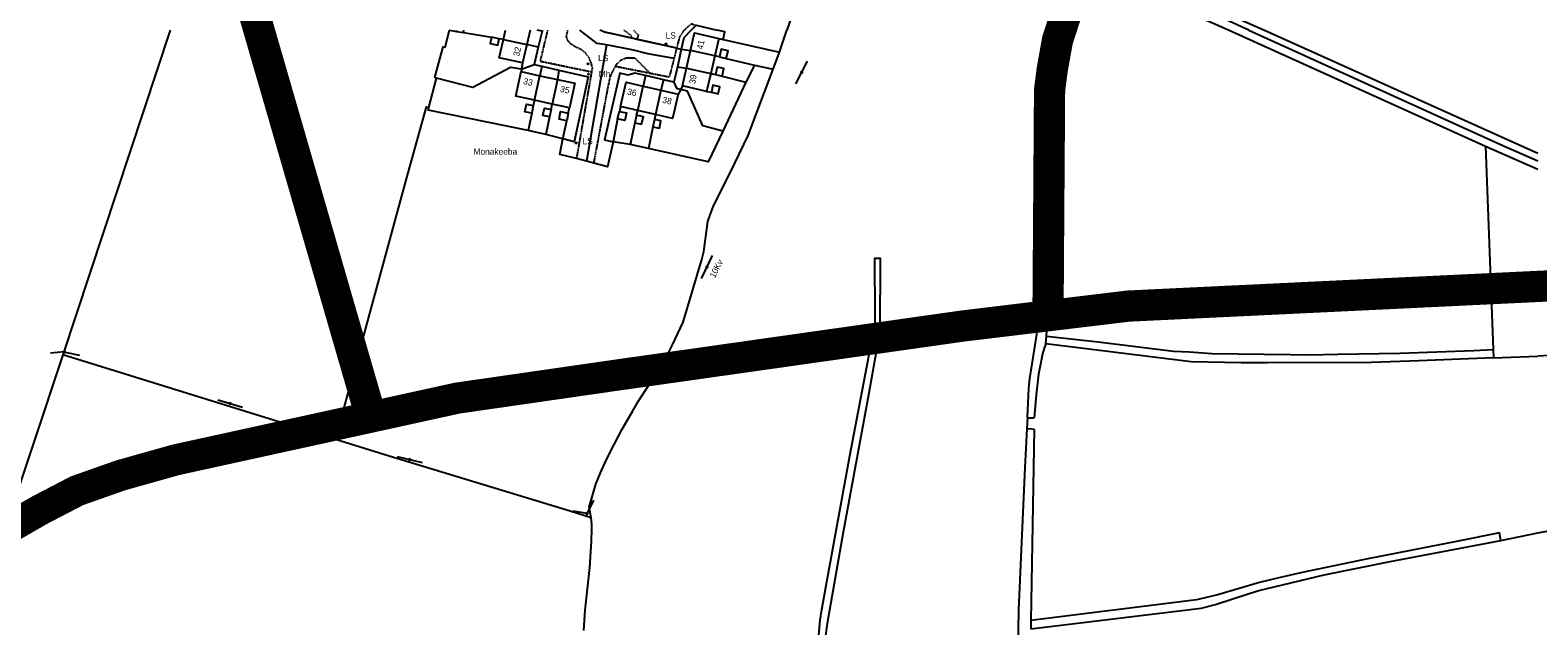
# Model space of a CAD drawing. Header units: metres. Extents: x 611948 to 1225781, y 656699 to 1316021.
# Tile 103 of 169: x 613065 to 613548, y 658052 to 658243. Entities that reach past the tile are written whole.
import ezdxf

# ---------------------------------------------------------------- set-up
doc = ezdxf.new("R2010")
doc.units = ezdxf.units.M
doc.linetypes.add('4696-12$0$PECK', pattern=[0.2, 0.1, -0.1])
doc.linetypes.add('4696-17$0$PECK', pattern=[0.2, 0.1, -0.1])
for name, color, linetype in [('- ROUTE OF ROAD - INDICATIVE', 8, 'Continuous'), ('4696-12$0$GEN_LIN_D', 253, 'Continuous'), ('4696-12$0$GEN_PCK_D', 253, '4696-12$0$PECK'), ('4696-12$0$WATER_FTR', 253, 'Continuous'), ('4696-17$0$BLD_INN_W', 253, 'Continuous'), ('4696-17$0$BLD_OTL_S', 253, 'Continuous'), ('4696-17$0$GEN_LIN_D', 253, 'Continuous'), ('4696-17$0$GEN_PCK_D', 253, '4696-17$0$PECK'), ('4696-17$0$OTHER_SYM', 253, 'Continuous'), ('4696-17$0$POLE_SYMB', 253, 'Continuous'), ('4696-17$0$ROADS', 253, 'Continuous'), ('4696-17$0$ROADS_CTR', 253, 'Continuous'), ('4696-17$0$ROADS_PCK', 253, '4696-17$0$PECK'), ('4696-17$0$WATER_FTR', 253, 'Continuous'), ('4696-C$0$GEN_LIN_D', 253, 'Continuous')]:
    doc.layers.add(name, color=color, linetype=linetype)
doc.styles.add('4696-17$0$STANDARD', font='txt')

# ---------------------------------------------------------------- blocks, each defined once
blk = doc.blocks.new('4696-12')
at = {"layer": '4696-12$0$GEN_LIN_D', "flags": 128}
for points in [[(613326.56, 658303.185), (613319.902, 658285.791), (613319.115, 658279.881), (613318.649, 658275.603), (613318.13, 658273.788), (613309.665, 658250.561), (613307.161, 658243.248)], [(613397.902, 658259.543), (613399.282, 658266.152), (613419.689, 658256.459), (613430.464, 658251.638), (613440.726, 658246.805), (613448.736, 658243.247)], [(613454.967, 658243.247), (613434.431, 658252.614)], [(613278.128, 658244.788), (613276.532, 658243.248)], [(613278.128, 658244.788), (613284.806, 658243.248)]]:
    blk.add_lwpolyline(points, dxfattribs=at)
at = {"layer": '4696-12$0$GEN_PCK_D', "flags": 128}
blk.add_lwpolyline([(613274.273, 658243.248), (613276.529, 658245.306), (613278.128, 658244.788)], dxfattribs=at)
at = {"layer": '4696-12$0$WATER_FTR', "flags": 128}
for points in [[(613393.406, 658243.248), (613395.068, 658261.36)], [(613396.34, 658243.248), (613397.902, 658259.543)], [(613454.967, 658243.247), (613434.431, 658252.614)], [(613435.088, 658254.35), (613459.992, 658243.247)]]:
    blk.add_lwpolyline(points, dxfattribs=at)
blk = doc.blocks.new('4696-17$0$36', base_point=(144.988486, 310.919762))
blk.add_line((140.875383, 310.92339), (149.050238, 310.92339))
at = {"const_width": 0.539928}
blk.add_lwpolyline([(144.673376, 310.923808, 1), (145.213304, 310.923808, 1)], format="xyb", close=True, dxfattribs=at)
blk = doc.blocks.new('4696-17$0$30', base_point=(144.876269, 313.485642))
blk.add_line((144.905875, 313.497659), (149.765037, 313.497659))
blk = doc.blocks.new('4696-17$0$37', base_point=(145.909475, 308.83511))
blk.add_line((145.962562, 308.791096), (150.424369, 308.791096))
at = {"const_width": 0.51646}
blk.add_lwpolyline([(145.704332, 308.791096, 1), (146.220792, 308.791096, 1)], format="xyb", close=True, dxfattribs=at)
blk = doc.blocks.new('4696-17$0$13', base_point=(160450.170478, 242323.105036))
blk.add_circle((160450.170478, 242323.105036), 0.187958)
blk = doc.blocks.new('4696-17')
at = {"layer": '4696-17$0$BLD_INN_W', "flags": 128}
for points in [[(613216.384, 658240.239), (613223.887, 658238.645)], [(613284.046, 658234.972), (613276.264, 658236.692)], [(613226.337, 658220.771), (613228.004, 658228.662)], [(613233.702, 658227.417), (613232.04, 658219.526)], [(613274.957, 658231.014), (613282.749, 658229.333)], [(613259.386, 658217.513), (613261.135, 658225.337)], [(613266.826, 658224.001), (613265.029, 658216.19)]]:
    blk.add_lwpolyline(points, dxfattribs=at)
at = {"layer": '4696-17$0$BLD_OTL_S', "flags": 128}
for points in [[(613212.595, 658241.009), (613212.146, 658238.931), (613214.572, 658238.407), (613215.021, 658240.486)], [(613215.021, 658240.486), (613212.595, 658241.009)], [(613216.384, 658240.239), (613217.063, 658243.248)], [(613225.003, 658243.248), (613223.887, 658238.645)], [(613276.264, 658236.692), (613277.567, 658242.353), (613285.334, 658240.565)], [(613222.496, 658232.818), (613215.068, 658234.403), (613216.384, 658240.239)], [(613216.384, 658240.239), (613223.887, 658238.645)], [(613223.887, 658238.645), (613222.496, 658232.818)], [(613274.957, 658231.014), (613276.264, 658236.692)], [(613284.046, 658234.972), (613276.264, 658236.692)], [(613285.334, 658240.565), (613284.046, 658234.972)], [(613287.737, 658234.164), (613288.319, 658236.612), (613286.106, 658237.139), (613285.523, 658234.69)], [(613284.046, 658234.972), (613282.749, 658229.333)], [(613286.438, 658228.533), (613286.994, 658230.931), (613284.802, 658231.439), (613284.246, 658229.041)], [(613285.523, 658234.69), (613287.737, 658234.164)], [(613226.337, 658220.771), (613220.398, 658222.068), (613222.118, 658229.947)], [(613222.118, 658229.947), (613228.004, 658228.662)], [(613226.337, 658220.771), (613228.004, 658228.662)], [(613228.004, 658228.662), (613233.702, 658227.417)], [(613233.702, 658227.417), (613232.04, 658219.526)], [(613233.702, 658227.417), (613239.211, 658226.215), (613237.492, 658218.336)], [(613253.872, 658218.807), (613255.703, 658226.611), (613261.135, 658225.337)], [(613273.673, 658225.432), (613274.957, 658231.014)], [(613274.957, 658231.014), (613282.749, 658229.333)], [(613282.749, 658229.333), (613281.44, 658223.645)], [(613284.246, 658229.041), (613286.438, 658228.533)], [(613259.386, 658217.513), (613261.135, 658225.337)], [(613261.135, 658225.337), (613266.826, 658224.001)], [(613266.826, 658224.001), (613265.029, 658216.19)], [(613272.377, 658222.698), (613270.545, 658214.895), (613265.029, 658216.19)], [(613266.826, 658224.001), (613272.377, 658222.698)], [(613281.44, 658223.645), (613273.673, 658225.432)], [(613282.973, 658223.355), (613285.159, 658222.88), (613285.645, 658225.115), (613283.458, 658225.59), (613282.973, 658223.355)], [(613225.477, 658216.69), (613223.26, 658217.123), (613223.727, 658219.516), (613225.944, 658219.084)], [(613225.944, 658219.084), (613225.477, 658216.69)], [(613232.04, 658219.526), (613226.337, 658220.771)], [(613231.165, 658215.427), (613229.05, 658215.863), (613229.551, 658218.293), (613231.666, 658217.856)], [(613231.666, 658217.856), (613231.165, 658215.427)], [(613237.492, 658218.336), (613232.04, 658219.526)], [(613236.648, 658214.223), (613234.203, 658214.708), (613234.687, 658217.151), (613237.132, 658216.667)], [(613253.508, 658217.226), (613255.779, 658216.714), (613255.234, 658214.301), (613252.963, 658214.815)], [(613252.963, 658214.815), (613253.508, 658217.226)], [(613259.386, 658217.513), (613253.872, 658218.807)], [(613265.029, 658216.19), (613259.386, 658217.513)], [(613237.132, 658216.667), (613236.648, 658214.223)], [(613258.469, 658213.567), (613260.641, 658213.075), (613261.185, 658215.48), (613259.014, 658215.972)], [(613259.014, 658215.972), (613258.469, 658213.567)], [(613264.21, 658212.25), (613266.311, 658211.805), (613266.818, 658214.201), (613264.717, 658214.645)], [(613264.717, 658214.645), (613264.21, 658212.25)]]:
    blk.add_lwpolyline(points, dxfattribs=at)
at = {"layer": '4696-17$0$GEN_LIN_D', "flags": 128}
for points in [[(613109.704, 658243.248), (613075.384, 658139.25)], [(613194.994, 658227.826), (613194.414, 658228.047), (613197.079, 658237.89), (613197.719, 658237.809), (613199.179, 658243.223)], [(613199.185, 658243.248), (613199.179, 658243.223)], [(613199.179, 658243.223), (613201.408, 658242.841)], [(613201.408, 658242.841), (613203.573, 658242.445)], [(613203.573, 658242.445), (613203.771, 658243.248)], [(613203.573, 658242.445), (613212.595, 658241.009)], [(613228.786, 658242.917), (613227.214, 658243.248)], [(613228.786, 658242.917), (613227.526, 658237.796)], [(613228.867, 658243.248), (613228.786, 658242.917)], [(613276.532, 658243.248), (613274.102, 658240.777), (613273.307, 658237.145)], [(613286.699, 658240.255), (613287.253, 658242.693), (613284.806, 658243.248)], [(613304.793, 658236.139), (613307.161, 658243.248)], [(613448.737, 658243.247), (613530.821, 658206.042)], [(613454.968, 658243.247), (613536.379, 658206.309), (613547.54, 658201.383)], [(613216.384, 658240.239), (613215.021, 658240.486)], [(613227.526, 658237.796), (613223.887, 658238.645)], [(613227.526, 658237.796), (613226.222, 658232.237)], [(613271.834, 658237.473), (613273.307, 658237.145)], [(613273.307, 658237.145), (613272.605, 658233.934)], [(613273.307, 658237.145), (613276.264, 658236.692)], [(613285.334, 658240.565), (613286.699, 658240.255)], [(613286.699, 658240.255), (613304.793, 658236.139)], [(613302.794, 658230.712), (613304.793, 658236.139)], [(613222.127, 658230.735), (613218.646, 658231.297), (613206.597, 658224.92), (613194.994, 658227.826)], [(613222.496, 658232.818), (613222.127, 658230.735)], [(613222.127, 658230.735), (613226.222, 658232.237)], [(613226.222, 658232.237), (613228.688, 658231.682)], [(613228.688, 658231.682), (613228.004, 658228.662)], [(613228.688, 658231.682), (613234.175, 658230.443)], [(613272.067, 658231.474), (613270.997, 658226.585)], [(613272.605, 658233.934), (613272.067, 658231.474)], [(613272.067, 658231.474), (613274.957, 658231.014)], [(613285.523, 658234.69), (613284.046, 658234.972)], [(613287.737, 658234.164), (613296.719, 658232)], [(613296.719, 658232), (613294.015, 658226.579)], [(613296.719, 658232), (613302.794, 658230.712)], [(613192.562, 658218.501), (613194.994, 658227.826)], [(613222.127, 658230.735), (613222.118, 658229.947)], [(613234.175, 658230.443), (613233.702, 658227.417)], [(613234.175, 658230.443), (613243.492, 658228.337), (613239.022, 658207.499), (613235.394, 658208.383)], [(613244.444, 658087.038), (613243.847, 658090.474), (613245.992, 658097.764), (613247.453, 658101.471), (613249.233, 658105.54), (613251.808, 658110.552), (613254.445, 658115.424), (613257.816, 658121.32), (613259.561, 658124.288), (613266.984, 658135.843), (613268.71, 658138.771), (613270.552, 658142.4), (613273.977, 658149.716), (613279.878, 658169.744), (613280.505, 658172.366), (613281.779, 658181.911), (613282.528, 658184.075), (613283.556, 658186.62), (613290.467, 658200.592), (613294.763, 658209.512), (613302.794, 658230.712)], [(613261.855, 658228.717), (613258.426, 658229.516), (613256.369, 658228.848), (613253.647, 658229.437), (613248.769, 658208.104), (613251.489, 658207.512)], [(613261.855, 658228.717), (613261.135, 658225.337)], [(613267.586, 658227.38), (613261.855, 658228.717)], [(613267.586, 658227.38), (613266.826, 658224.001)], [(613270.997, 658226.585), (613267.586, 658227.38)], [(613270.997, 658226.585), (613271.845, 658224.609), (613273.229, 658224.186)], [(613282.749, 658229.333), (613284.246, 658229.041)], [(613286.438, 658228.533), (613294.015, 658226.579)], [(613294.015, 658226.579), (613286.665, 658210.896)], [(613273.229, 658224.186), (613272.377, 658222.698)], [(613273.673, 658225.432), (613273.229, 658224.186)], [(613286.665, 658210.896), (613280.182, 658212.579), (613275.286, 658223.747), (613273.229, 658224.186)], [(613281.44, 658223.645), (613282.973, 658223.355)], [(613162.669, 658112.078), (613185.086, 658194.48), (613191.766, 658218.71), (613192.562, 658218.501)], [(613224.27, 658211.052), (613192.327, 658217.624), (613192.562, 658218.501)], [(613226.337, 658220.771), (613225.944, 658219.084)], [(613231.666, 658217.856), (613232.04, 658219.526)], [(613237.132, 658216.667), (613237.492, 658218.336)], [(613253.872, 658218.807), (613253.508, 658217.226)], [(613259.014, 658215.972), (613259.386, 658217.513)], [(613225.477, 658216.69), (613224.27, 658211.052)], [(613231.165, 658215.427), (613230.02, 658209.842)], [(613235.394, 658208.383), (613236.648, 658214.223)], [(613252.963, 658214.815), (613251.489, 658207.512)], [(613258.469, 658213.567), (613256.93, 658206.568)], [(613264.21, 658212.25), (613262.792, 658205.285)], [(613265.029, 658216.19), (613264.717, 658214.645)], [(613230.02, 658209.842), (613224.27, 658211.052)], [(613235.394, 658208.383), (613230.02, 658209.842)], [(613239.761, 658202.135), (613234.419, 658203.458), (613235.394, 658208.383)], [(613251.489, 658207.512), (613249.704, 658199.428), (613245.362, 658200.591)], [(613256.93, 658206.568), (613251.489, 658207.512)], [(613286.665, 658210.896), (613281.958, 658201.074), (613262.792, 658205.285)], [(613262.792, 658205.285), (613256.93, 658206.568)], [(613530.821, 658206.042), (613533.217, 658140.979)], [(613530.821, 658206.042), (613547.54, 658198.723)], [(613242.942, 658201.258), (613239.761, 658202.135)], [(613245.362, 658200.591), (613242.942, 658201.258)], [(613390.06, 658142.762), (613390.208, 658145.243)], [(613390.06, 658142.762), (613389.645, 658141.659), (613389.016, 658139.517), (613388.292, 658136.294), (613387.728, 658133.031), (613386.94, 658126.468), (613386.336, 658119.085)], [(613533.35, 658138.32), (613509.457, 658137.283), (613494.341, 658136.75), (613461.024, 658136.627), (613452.585, 658136.666), (613436.524, 658137.028), (613390.06, 658142.762)], [(613533.217, 658140.979), (613533.35, 658138.32)], [(613075.384, 658139.25), (613037.718, 658026.097), (613034.678, 658026.042)], [(613162.669, 658112.078), (613153.756, 658114.914), (613075.384, 658139.25)], [(613533.35, 658138.32), (613547.54, 658138.808)], [(613384.156, 658119.155), (613383.974, 658115.534)], [(613244.444, 658087.038), (613237.734, 658089.144), (613179.773, 658106.741), (613162.669, 658112.078)], [(613386.334, 658115.386), (613385.212, 658054.105)], [(613242.139, 658050.99), (613242.548, 658057.491), (613244.001, 658071.157), (613244.54, 658079.558), (613244.741, 658083.5), (613244.694, 658085.039), (613244.444, 658087.038)], [(613535.654, 658079.775), (613547.54, 658082.193)], [(613385.225, 658051.426), (613439.768, 658058.05), (613444.302, 658059.293), (613455.104, 658062.825), (613458.199, 658063.72), (613479.153, 658068.822), (613500.31, 658073.044), (613535.654, 658079.775)], [(613385.212, 658054.105), (613385.225, 658051.426)]]:
    blk.add_lwpolyline(points, dxfattribs=at)
at = {"layer": '4696-17$0$GEN_PCK_D', "flags": 128}
for points in [[(613230.513, 658243.248), (613228.137, 658233.337), (613244.594, 658229.906)], [(613257.188, 658240.736), (613248.785, 658242.609), (613247.366, 658243.248)], [(613254.951, 658243.248), (613257.395, 658241.434), (613257.188, 658240.736)], [(613258.051, 658243.248), (613259.526, 658241.729), (613259.142, 658240.301)], [(613274.273, 658243.248), (613272.78, 658241.171), (613271.834, 658237.473)], [(613259.142, 658240.301), (613257.188, 658240.736)], [(613271.834, 658237.473), (613259.142, 658240.301)], [(613263.471, 658229.351), (613252.255, 658231.586)]]:
    blk.add_lwpolyline(points, dxfattribs=at)
at = {"layer": '4696-17$0$ROADS', "flags": 128}
for points in [[(613199.185, 658243.248), (613199.179, 658243.223)], [(613199.179, 658243.223), (613201.408, 658242.841)], [(613201.408, 658242.841), (613203.573, 658242.445)], [(613203.573, 658242.445), (613203.771, 658243.248)], [(613228.786, 658242.917), (613227.526, 658237.796)], [(613228.867, 658243.248), (613228.786, 658242.917)], [(613257.188, 658240.736), (613248.785, 658242.609), (613247.366, 658243.248)], [(613227.526, 658237.796), (613226.222, 658232.237)], [(613259.142, 658240.301), (613257.188, 658240.736)], [(613271.834, 658237.473), (613259.142, 658240.301)], [(613271.834, 658237.473), (613273.307, 658237.145)], [(613273.307, 658237.145), (613272.605, 658233.934)], [(613226.222, 658232.237), (613228.688, 658231.682)], [(613228.688, 658231.682), (613234.175, 658230.443)], [(613272.067, 658231.474), (613270.997, 658226.585)], [(613272.605, 658233.934), (613272.067, 658231.474)], [(613234.175, 658230.443), (613243.492, 658228.337), (613239.022, 658207.499), (613235.394, 658208.383)], [(613261.855, 658228.717), (613258.426, 658229.516), (613256.369, 658228.848), (613253.647, 658229.437), (613248.769, 658208.104), (613251.489, 658207.512)], [(613267.586, 658227.38), (613261.855, 658228.717)], [(613270.997, 658226.585), (613267.586, 658227.38)], [(613239.761, 658202.135), (613234.419, 658203.458), (613235.394, 658208.383)], [(613251.489, 658207.512), (613249.704, 658199.428), (613245.362, 658200.591)], [(613242.942, 658201.258), (613239.761, 658202.135)], [(613245.362, 658200.591), (613242.942, 658201.258)]]:
    blk.add_lwpolyline(points, dxfattribs=at)
at = {"layer": '4696-17$0$ROADS_CTR', "flags": 128}
for points in [[(613201.408, 658242.841), (613201.526, 658243.248)], [(613249.37, 658238.545), (613246.433, 658239.016), (613240.802, 658243.248)], [(613249.37, 658238.545), (613242.942, 658201.258)], [(613271, 658234.211), (613262.658, 658235.651), (613257.984, 658236.795), (613249.37, 658238.545)]]:
    blk.add_lwpolyline(points, dxfattribs=at)
at = {"layer": '4696-17$0$ROADS_PCK', "flags": 128}
for points in [[(613236.904, 658243.248), (613236.454, 658241.146), (613236.779, 658240.208), (613237.644, 658239.072), (613239.349, 658238), (613241.193, 658237.169), (613242.559, 658236.016), (613243.564, 658234.721), (613244.394, 658232.805), (613244.802, 658231.147), (613244.594, 658229.906)], [(613271.834, 658237.473), (613271, 658234.211)], [(613245.362, 658200.591), (613249.834, 658224.513), (613250.556, 658228.042), (613251.245, 658229.723), (613252.255, 658231.586)], [(613252.255, 658231.586), (613252.783, 658232.473), (613253.276, 658233.039), (613254.162, 658233.732), (613254.83, 658234.074), (613255.542, 658234.311), (613256.282, 658234.438), (613258.405, 658234.334), (613263.471, 658229.351)], [(613271, 658234.211), (613269.452, 658228.159), (613263.471, 658229.351)], [(613244.594, 658229.906), (613239.761, 658202.135)]]:
    blk.add_lwpolyline(points, dxfattribs=at)
at = {"layer": '4696-17$0$WATER_FTR', "flags": 128}
for points in [[(613384.156, 658119.155), (613384.629, 658128.556), (613384.955, 658131.618), (613387.106, 658145.748), (613387.68, 658151.069), (613388.227, 658157.852), (613391.626, 658215.483), (613393.406, 658243.247)], [(613390.208, 658145.243), (613396.34, 658243.247)], [(613454.968, 658243.247), (613536.379, 658206.309), (613547.54, 658201.383)], [(613459.993, 658243.247), (613547.54, 658203.882)], [(613315.031, 658022.547), (613317.838, 658054.218), (613318.224, 658056.999), (613319.683, 658065.305), (613327.301, 658106.839), (613335.255, 658148.854), (613335.409, 658150.035), (613335.441, 658151.795), (613335.291, 658170.253), (613336.971, 658170.241), (613336.865, 658146.862), (613333.342, 658126.927), (613325.119, 658082.43), (613320.042, 658053.129), (613319.329, 658047.825), (613316.655, 658021.915)], [(613390.06, 658142.762), (613390.208, 658145.243)], [(613390.208, 658145.243), (613406.756, 658143.423), (613430.908, 658140.421), (613435.989, 658140.166), (613443.131, 658139.681), (613468.41, 658139.304), (613474.27, 658139.292), (613483.509, 658139.417), (613503.306, 658139.753), (613527.099, 658140.669), (613533.217, 658140.979)], [(613390.06, 658142.762), (613389.645, 658141.659), (613389.016, 658139.517), (613388.292, 658136.294), (613387.728, 658133.031), (613386.94, 658126.468), (613386.336, 658119.085)], [(613533.35, 658138.32), (613509.457, 658137.283), (613494.341, 658136.75), (613461.024, 658136.627), (613452.585, 658136.666), (613436.524, 658137.028), (613390.06, 658142.762)], [(613533.217, 658140.979), (613533.35, 658138.32)], [(613383.974, 658115.534), (613383.334, 658103.133), (613381.296, 658057.587), (613380.687, 658018.206), (613380.702, 658015.147), (613380.816, 658012.288), (613381.008, 658009.929), (613381.34, 658007.471), (613383.028, 657997.66)], [(613383.974, 658115.534), (613384.672, 658115.638), (613385.593, 658115.562), (613386.334, 658115.386)], [(613384.156, 658119.155), (613384.856, 658119.018), (613386.336, 658119.085)], [(613386.334, 658115.386), (613385.212, 658054.105)], [(613535.654, 658079.775), (613535.223, 658082.214), (613522.057, 658079.529), (613492.607, 658073.827), (613472.09, 658069.527), (613464.579, 658067.851), (613458.447, 658066.302), (613445.426, 658062.478), (613441.092, 658061.357), (613438.276, 658060.804), (613385.212, 658054.105)], [(613385.225, 658051.426), (613439.768, 658058.05), (613444.302, 658059.293), (613455.104, 658062.825), (613458.199, 658063.72), (613479.153, 658068.822), (613500.31, 658073.044), (613535.654, 658079.775)], [(613385.212, 658054.105), (613385.225, 658051.426)]]:
    blk.add_lwpolyline(points, dxfattribs=at)
at = {"layer": '4696-17$0$OTHER_SYM'}
blk.add_blockref('4696-17$0$13', (613243.652, 658229.148), dxfattribs=at)
at = {"layer": '4696-17$0$POLE_SYMB'}
for p in [(613268.45, 658238.815), (613243.475, 658232.457), (613239.676, 658207.09)]:
    blk.add_blockref('4696-17$0$13', p, dxfattribs=at)
for name, p, rotation in [('4696-17$0$36', (613311.863, 658229.734), 62.72600000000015), ('4696-17$0$36', (613281.549, 658167.391), 64.22500000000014), ('4696-17$0$37', (613075.92, 658140.113), 184.5150000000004), ('4696-17$0$30', (613075.92, 658140.113), 348.0540000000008), ('4696-17$0$36', (613266.462, 658136.181), 63.71400000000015), ('4696-17$0$36', (613128.935, 658123.632), 343.3130000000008), ('4696-17$0$36', (613186.398, 658105.674), 346.2430000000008), ('4696-17$0$30', (613243.198, 658088.311), 64.56900000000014), ('4696-17$0$37', (613243.198, 658088.311), 169.7180000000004)]:
    blk.add_blockref(name, p, dxfattribs=dict(at, rotation=rotation))
at = {"layer": '4696-17$0$BLD_OTL_S', "style": '4696-17$0$STANDARD'}
for s, rotation, p in [('32', 76.30002, (613221.416, 658234.709)), ('41', 77.60002, (613280.169, 658236.906)), ('33', -13, (613222.594, 658226.026)), ('39', 80.80002, (613277.786, 658225.912)), ('35', -11.4, (613234.412, 658223.474)), ('36', -10.6, (613255.895, 658222.641)), ('38', -12.4, (613267.154, 658220.029))]:
    blk.add_text(s, height=2, rotation=rotation, dxfattribs=at).set_placement(p)
at = {"layer": '4696-17$0$OTHER_SYM', "style": '4696-17$0$STANDARD'}
blk.add_text('Mh', height=2, rotation=-0.1, dxfattribs=at).set_placement((613246.893, 658228.19))
at = {"layer": '4696-17$0$POLE_SYMB', "style": '4696-17$0$STANDARD'}
for s, rotation, p in [('LS', -0.1, (613268.303, 658240.554)), ('LS', -0.1, (613246.712, 658233.33)), ('LS', -0.1, (613241.707, 658206.714)), ('10Kv', 63.20001, (613284.067, 658163.684))]:
    blk.add_text(s, height=2, rotation=rotation, dxfattribs=at).set_placement(p)
at = {"layer": '4696-17$0$ROADS', "style": '4696-17$0$STANDARD'}
blk.add_text('Monakeeba', height=2, rotation=-0.1, dxfattribs=at).set_placement((613206.814, 658203.362))
blk.add_text('Monakeeba', height=2, rotation=-0.1, dxfattribs=at).set_placement((613206.814, 658203.362))
blk = doc.blocks.new('4696-C')
at = {"layer": '4696-C$0$GEN_LIN_D', "flags": 128}
for points in [[(613593.575, 658141.514), (613547.54, 658138.808)], [(613547.54, 658082.193), (613555.688, 658083.677)]]:
    blk.add_lwpolyline(points, dxfattribs=at)
blk = doc.blocks.new('OS Mapping')
for name in ['4696-12', '4696-C', '4696-17']:
    blk.add_blockref(name, (0, 0))

msp = doc.modelspace()

# ---------------------------------------------------------------- linework, layer by layer
at = {"layer": '- ROUTE OF ROAD - INDICATIVE', "const_width": 10}
for points in [[(613173.14, 658122.3), (613134.36, 658256.32), (613129.2, 658276.94), (613128.2, 658295), (613129.96, 658314.07), (613137.24, 658352.46)], [(613390.73, 658152.76), (613391.23, 658224.05), (613392.11, 658230.82), (613393.77, 658240.03), (613397.34, 658251.03), (613401.42, 658260.39), (613435.45, 658333.06)], [(612702.79, 657937.56), (612883.19, 657997.79), (612937.14, 658014.13), (613067.92, 658089.48), (613079.89, 658095.71), (613093.93, 658100.66), (613111.46, 658105.59), (613201.66, 658125.38), (613251.6, 658132.59), (613363.44, 658148.47), (613416.4, 658154.85), (613559.34, 658161.72), (613591.92, 658164.97)]]:
    msp.add_lwpolyline(points, dxfattribs=at)

# ---------------------------------------------------------------- block references
msp.add_blockref('OS Mapping', (0, 0))

doc.saveas('drawing.dxf')
